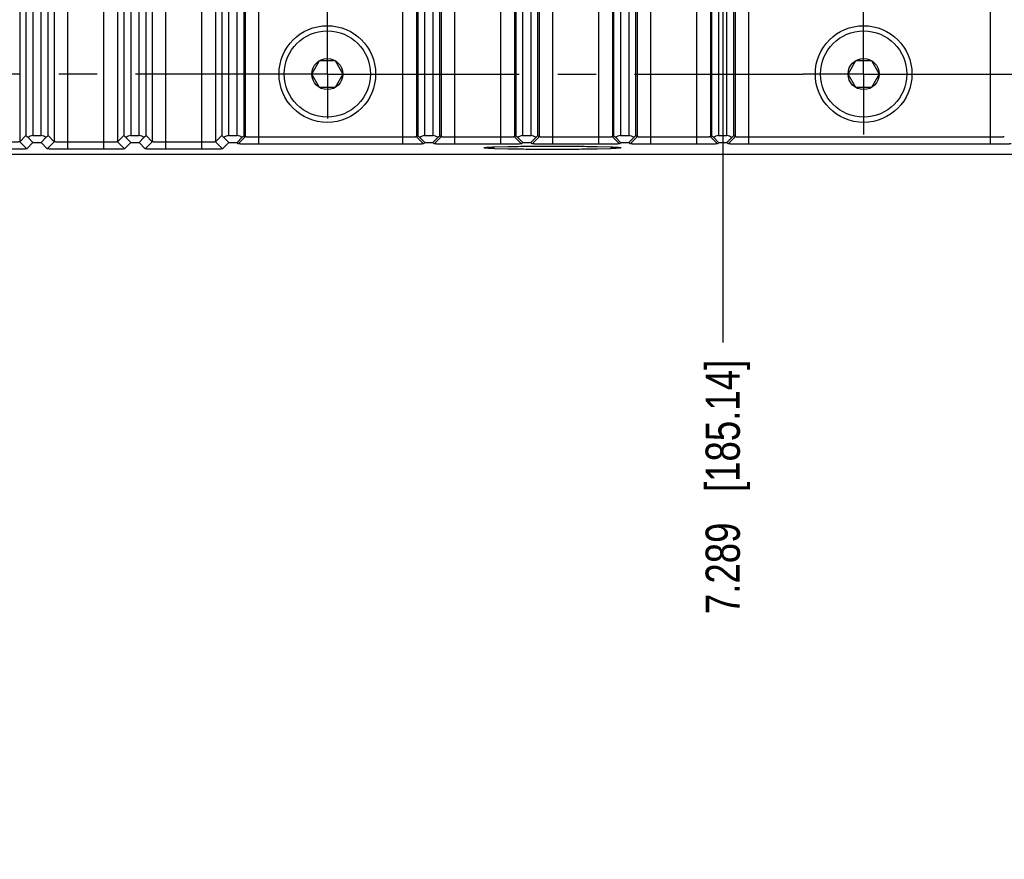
# Model space of a CAD drawing. Header units: inches. Extents: x 0 to 34, y 0 to 22.
# Tile 16 of 126: x 9.1 to 12.7, y 8.2 to 11.3. Entities that reach past the tile are written whole.
import ezdxf

# ---------------------------------------------------------------- set-up
doc = ezdxf.new("R2010")
doc.units = ezdxf.units.IN
doc.header["$LTSCALE"] = 1.87
doc.header["$MEASUREMENT"] = 0
doc.linetypes.add('CENTER', pattern=[0.6, 0.375, -0.075, 0.075, -0.075])
doc.layers.get('0').update_dxf_attribs({"linetype": 'CONTINUOUS'})
doc.layers.add('DEFAULT_1', color=7, linetype='CENTER')
doc.layers.add('DIMENSIONS', color=7, linetype='CONTINUOUS')
doc.styles.get("Standard").update_dxf_attribs({"font": 'txt', "width": 0.8})
doc.dimstyles.new('DIMSTYLE_1', dxfattribs={"dimtxt": 0.125, "dimasz": 0.18, "dimexe": 0.125, "dimexo": 0.0625, "dimgap": 0.03125, "dimtad": 0, "dimtih": 1, "dimtoh": 1, "dimdec": 3, "dimzin": 4, "dimdsep": 46, "dimtxsty": 'STANDARD', "dimblk": '_FILLED', "dimblk1": '_FILLED', "dimblk2": '_FILLED', "dimcen": 0.09, "dimadec": 0, "dimazin": 0, "dimtp": 0.001, "dimtm": 0.001, "dimtfac": 1, "dimtdec": 3, "dimtofl": 0, "dimtmove": 0, "dimatfit": 3, "dimldrblk": '_FILLED', "dimfxl": 1, "dimtolj": 1, "dimtzin": 4, "dimarcsym": 0})

# ---------------------------------------------------------------- blocks, each defined once
blk = doc.blocks.new('*D4')
at = {"layer": 'DIMENSIONS', "color": 2, "linetype": 'CONTINUOUS'}
blk.add_line((11.676, 11.7178), (11.676, 10.0989), dxfattribs=at)
at = {"layer": 'DIMENSIONS', "color": 2, "linetype": 'CONTINUOUS', "insert": (11.6135, 10.0364), "char_height": 0.125, "width": 1.425, "attachment_point": 3, "rotation": 90, "line_spacing_factor": 0.9}
blk.add_mtext('7.289{\\Ftxt.shx;\\W1.000000;\\H0.125000; }[185.14]', dxfattribs=at)
blk = doc.blocks.new('_FILLED')
at = {"color": 0, "linetype": 'BYBLOCK'}
blk.add_solid([(0, 0), (-1, 0.174), (-1, -0.174)], dxfattribs=at)
blk = doc.blocks.new('*D5')
at = {"layer": 'DIMENSIONS', "color": 2, "linetype": 'CONTINUOUS'}
blk.add_line((13.108, 14.2178), (13.108, 10.0989), dxfattribs=at)
at = {"layer": 'DIMENSIONS', "color": 2, "linetype": 'CONTINUOUS', "insert": (13.0455, 10.0364), "char_height": 0.125, "width": 1.425, "attachment_point": 3, "rotation": 90, "line_spacing_factor": 0.9}
blk.add_mtext('8.721{\\Ftxt.shx;\\W1.000000;\\H0.125000; }[221.51]', dxfattribs=at)
blk = doc.blocks.new('*D6')
at = {"layer": 'DIMENSIONS', "color": 2, "linetype": 'CONTINUOUS'}
blk.add_line((14.54, 11.7178), (14.54, 10.0989), dxfattribs=at)
at = {"layer": 'DIMENSIONS', "color": 2, "linetype": 'CONTINUOUS', "insert": (14.4775, 10.0364), "char_height": 0.125, "width": 1.525, "attachment_point": 3, "rotation": 90, "line_spacing_factor": 0.9}
blk.add_mtext('10.153{\\Ftxt.shx;\\W1.000000;\\H0.125000; }[257.89]', dxfattribs=at)
blk = doc.blocks.new('*D7')
at = {"layer": 'DIMENSIONS', "color": 2, "linetype": 'CONTINUOUS'}
blk.add_line((16.4749, 11.1678), (16.4749, 10.0989), dxfattribs=at)
at = {"layer": 'DIMENSIONS', "color": 2, "linetype": 'CONTINUOUS', "insert": (16.4124, 10.0364), "char_height": 0.125, "width": 1.825, "attachment_point": 3, "rotation": 90, "line_spacing_factor": 0.9}
blk.add_mtext('2X 12.088{\\Ftxt.shx;\\W1.000000;\\H0.125000; }[307.03]', dxfattribs=at)
blk = doc.blocks.new('*D8')
at = {"layer": 'DIMENSIONS', "color": 2, "linetype": 'CONTINUOUS'}
blk.add_line((17.0218, 11.6311), (17.0218, 10.0989), dxfattribs=at)
at = {"layer": 'DIMENSIONS', "color": 2, "linetype": 'CONTINUOUS', "insert": (16.9593, 10.0364), "char_height": 0.125, "width": 1.525, "attachment_point": 3, "rotation": 90, "line_spacing_factor": 0.9}
blk.add_mtext('12.635{\\Ftxt.shx;\\W1.000000;\\H0.125000; }[320.92]', dxfattribs=at)

msp = doc.modelspace()

# ---------------------------------------------------------------- linework, layer by layer
at = {"color": 7, "linetype": 'CONTINUOUS'}
for p, q in [((9.2832, 10.8053), (9.2832, 18.3554)), ((9.4147, 10.8053), (9.4147, 18.3554)), ((9.6412, 10.8053), (9.6412, 18.3554)), ((9.7727, 10.8053), (9.7727, 18.3554)), ((9.1067, 18.328), (9.1067, 10.8327)), ((9.2332, 18.328), (9.2332, 10.8327)), ((9.4647, 18.328), (9.4647, 10.8327)), ((9.5912, 18.328), (9.5912, 10.8327)), ((9.8227, 18.328), (9.8227, 10.8327)), ((9.9809, 10.8236), (9.9809, 18.337)), ((10.5071, 10.8236), (10.5071, 18.337)), ((10.6969, 10.8236), (10.6969, 18.337)), ((10.8651, 10.8236), (10.8651, 18.337)), ((11.0549, 10.8236), (11.0549, 18.337)), ((11.2231, 10.8236), (11.2231, 18.337)), ((11.4129, 10.8236), (11.4129, 18.337)), ((12.6551, 10.8236), (12.6551, 18.337)), ((9.1294, 18.3053), (9.1294, 10.8553)), ((9.1544, 18.3053), (9.1544, 10.8553)), ((9.1856, 10.8553), (9.1856, 18.3053)), ((9.2106, 10.8553), (9.2106, 18.3053)), ((9.4874, 18.3053), (9.4874, 10.8553)), ((9.5124, 18.3053), (9.5124, 10.8553)), ((9.5436, 10.8553), (9.5436, 18.3053)), ((9.5686, 10.8553), (9.5686, 18.3053)), ((9.8454, 18.3053), (9.8454, 10.8553)), ((9.8704, 18.3053), (9.8704, 10.8553)), ((9.9016, 10.8553), (9.9016, 18.3053)), ((9.9266, 10.8553), (9.9266, 18.3053)), ((9.9309, 18.3096), (9.9309, 10.851)), ((10.5571, 18.3096), (10.5571, 10.851)), ((10.5614, 18.3053), (10.5614, 10.8553)), ((10.5864, 18.3053), (10.5864, 10.8553)), ((10.6176, 10.8553), (10.6176, 18.3053)), ((10.6426, 10.8553), (10.6426, 18.3053)), ((10.6469, 18.3096), (10.6469, 10.851)), ((10.9151, 18.3096), (10.9151, 10.851)), ((10.9194, 18.3053), (10.9194, 10.8553)), ((10.9444, 18.3053), (10.9444, 10.8553)), ((10.9756, 10.8553), (10.9756, 18.3053)), ((11.0006, 10.8553), (11.0006, 18.3053)), ((11.0049, 18.3096), (11.0049, 10.851)), ((11.2731, 18.3096), (11.2731, 10.851)), ((11.2774, 18.3053), (11.2774, 10.8553)), ((11.3024, 18.3053), (11.3024, 10.8553)), ((11.3336, 10.8553), (11.3336, 18.3053)), ((11.3586, 10.8553), (11.3586, 18.3053)), ((11.3629, 18.3096), (11.3629, 10.851)), ((11.5811, 10.8236), (11.5811, 11.8436)), ((11.6311, 11.8436), (11.6311, 10.851)), ((11.6354, 11.8436), (11.6354, 10.8553)), ((11.6604, 11.8436), (11.6604, 10.8553)), ((11.6916, 10.8553), (11.6916, 11.8436)), ((11.7166, 10.8553), (11.7166, 11.8436)), ((11.7209, 11.8436), (11.7209, 10.851)), ((11.7709, 10.8236), (11.7709, 11.8436)), ((10.1741, 11.0803), (10.2026, 11.1295)), ((10.2026, 11.1295), (10.2594, 11.1295)), ((10.2594, 11.1295), (10.2878, 11.0803)), ((12.1341, 11.0803), (12.1626, 11.1295)), ((12.1626, 11.1295), (12.2194, 11.1295)), ((12.2194, 11.1295), (12.2478, 11.0803)), ((10.2026, 11.0311), (10.1741, 11.0803)), ((10.2878, 11.0803), (10.2594, 11.0311)), ((12.1626, 11.0311), (12.1341, 11.0803)), ((12.2478, 11.0803), (12.2194, 11.0311)), ((10.2594, 11.0311), (10.2026, 11.0311)), ((12.2194, 11.0311), (12.1626, 11.0311)), ((9.1294, 10.8553), (9.1067, 10.8327)), ((9.1323, 10.8071), (9.1067, 10.8327)), ((9.155, 10.8297), (9.1372, 10.8483)), ((9.1544, 10.8553), (9.1856, 10.8553)), ((9.2027, 10.8483), (9.185, 10.8297)), ((9.2076, 10.8071), (9.2332, 10.8327)), ((9.2332, 10.8327), (9.2106, 10.8553)), ((9.4874, 10.8553), (9.4647, 10.8327)), ((9.4903, 10.8071), (9.4647, 10.8327)), ((9.513, 10.8297), (9.4952, 10.8483)), ((9.5124, 10.8553), (9.5436, 10.8553)), ((9.5607, 10.8483), (9.543, 10.8297)), ((9.5656, 10.8071), (9.5912, 10.8327)), ((9.5912, 10.8327), (9.5686, 10.8553)), ((9.8454, 10.8553), (9.8227, 10.8327)), ((9.8483, 10.8071), (9.8227, 10.8327)), ((9.871, 10.8297), (9.8532, 10.8483)), ((9.8704, 10.8553), (9.9016, 10.8553)), ((9.9187, 10.8483), (9.901, 10.8297)), ((9.9053, 10.8254), (9.9309, 10.851)), ((9.9309, 10.851), (9.9266, 10.8553)), ((10.5071, 10.8492), (9.9809, 10.8492)), ((10.5614, 10.8553), (10.5571, 10.851)), ((10.5827, 10.8254), (10.5571, 10.851)), ((10.587, 10.8297), (10.5692, 10.8483)), ((10.5864, 10.8553), (10.6176, 10.8553)), ((10.6347, 10.8483), (10.617, 10.8297)), ((10.6213, 10.8254), (10.6469, 10.851)), ((10.6469, 10.851), (10.6426, 10.8553)), ((10.8651, 10.8492), (10.6969, 10.8492)), ((10.9194, 10.8553), (10.9151, 10.851)), ((10.9407, 10.8254), (10.9151, 10.851)), ((10.945, 10.8297), (10.9272, 10.8483)), ((10.9444, 10.8553), (10.9756, 10.8553)), ((10.9927, 10.8483), (10.975, 10.8297)), ((10.9793, 10.8254), (11.0049, 10.851)), ((11.0049, 10.851), (11.0006, 10.8553)), ((11.2231, 10.8492), (11.0549, 10.8492)), ((11.2774, 10.8553), (11.2731, 10.851)), ((11.2987, 10.8254), (11.2731, 10.851)), ((11.303, 10.8297), (11.2852, 10.8483)), ((11.3024, 10.8553), (11.3336, 10.8553)), ((11.3507, 10.8483), (11.333, 10.8297)), ((11.3373, 10.8254), (11.3629, 10.851)), ((11.3629, 10.851), (11.3586, 10.8553)), ((11.5811, 10.8492), (11.4129, 10.8492)), ((11.6354, 10.8553), (11.6311, 10.851)), ((11.6567, 10.8254), (11.6311, 10.851)), ((11.661, 10.8297), (11.6432, 10.8483)), ((11.6604, 10.8553), (11.6916, 10.8553)), ((11.7087, 10.8483), (11.691, 10.8297)), ((11.6953, 10.8254), (11.7209, 10.851)), ((11.7209, 10.851), (11.7166, 10.8553)), ((12.6551, 10.8492), (11.7709, 10.8492)), ((9.155, 10.8297), (9.1323, 10.8071)), ((9.155, 10.8297), (9.185, 10.8297)), ((9.2076, 10.8071), (9.185, 10.8297)), ((9.4147, 10.8309), (9.2832, 10.8309)), ((9.4147, 10.8053), (9.2832, 10.8053)), ((9.513, 10.8297), (9.4903, 10.8071)), ((9.513, 10.8297), (9.543, 10.8297)), ((9.5656, 10.8071), (9.543, 10.8297)), ((9.7727, 10.8309), (9.6412, 10.8309)), ((9.7727, 10.8053), (9.6412, 10.8053)), ((9.871, 10.8297), (9.8483, 10.8071)), ((9.871, 10.8297), (9.901, 10.8297)), ((9.9053, 10.8254), (9.901, 10.8297)), ((10.5071, 10.8236), (9.9809, 10.8236)), ((10.587, 10.8297), (10.5827, 10.8254)), ((10.587, 10.8297), (10.617, 10.8297)), ((10.6213, 10.8254), (10.617, 10.8297)), ((10.8651, 10.8236), (10.6969, 10.8236)), ((10.804, 10.8108), (10.804, 10.8109)), ((10.8437, 10.8141), (10.8903, 10.8154)), ((10.8903, 10.8062), (10.8437, 10.8075)), ((10.945, 10.8297), (10.9407, 10.8254)), ((10.945, 10.8297), (10.975, 10.8297)), ((10.9793, 10.8254), (10.975, 10.8297)), ((11.2231, 10.8236), (11.0549, 10.8236)), ((11.2177, 10.8154), (11.2643, 10.8141)), ((11.2643, 10.8075), (11.2177, 10.8062)), ((11.303, 10.8297), (11.2987, 10.8254)), ((11.303, 10.8297), (11.333, 10.8297)), ((11.3039, 10.8109), (11.304, 10.8108)), ((11.3373, 10.8254), (11.333, 10.8297)), ((11.5811, 10.8236), (11.4129, 10.8236)), ((11.661, 10.8297), (11.6567, 10.8254)), ((11.661, 10.8297), (11.691, 10.8297)), ((11.6953, 10.8254), (11.691, 10.8297)), ((12.6551, 10.8236), (11.7709, 10.8236)), ((15.461, 10.7864), (4.831, 10.7864))]:
    msp.add_line(p, q, dxfattribs=at)
for centre, radius in [((10.231, 11.0803), 0.1765), ((10.231, 11.0803), 0.1575), ((12.191, 11.0803), 0.1765), ((12.191, 11.0803), 0.1575), ((10.231, 11.0803), 0.0568), ((12.191, 11.0803), 0.0568)]:
    msp.add_circle(centre, radius, dxfattribs=at)
for centre, major_axis, ratio, start_param, end_param in [((9.1544, 10.8303), (-0.025, 0.025), 0.024425, -0.790653, 0.000015), ((9.1544, 10.8297), (0, 0.0256), 0.975859, 0, 0.755694), ((9.1856, 10.8297), (0, 0.0256), 0.975859, -0.755694, 0), ((9.1856, 10.8303), (0.025, 0.025), 0.024425, -0.000015, 0.790653), ((9.5124, 10.8303), (-0.025, 0.025), 0.024425, -0.790653, 0.000015), ((9.5124, 10.8297), (0, 0.0256), 0.975859, 0, 0.755694), ((9.5436, 10.8297), (0, 0.0256), 0.975859, -0.755694, 0), ((9.5436, 10.8303), (0.025, 0.025), 0.024425, -0.000015, 0.790653), ((9.8704, 10.8303), (-0.025, 0.025), 0.024425, -0.790653, 0.000015), ((9.8704, 10.8297), (0, 0.0256), 0.975859, 0, 0.755694), ((9.9016, 10.8297), (0, 0.0256), 0.975859, -0.755694, 0), ((9.9016, 10.8303), (0.025, 0.025), 0.024425, -0.000015, 0.790653), ((10.5864, 10.8303), (-0.025, 0.025), 0.024425, -0.790653, 0.000015), ((10.5864, 10.8297), (0, 0.0256), 0.975859, 0, 0.755694), ((10.6176, 10.8297), (0, 0.0256), 0.975859, -0.755694, 0), ((10.6176, 10.8303), (0.025, 0.025), 0.024425, -0.000015, 0.790653), ((10.9444, 10.8303), (-0.025, 0.025), 0.024425, -0.790653, 0.000015), ((10.9444, 10.8297), (0, 0.0256), 0.975859, 0, 0.755694), ((10.9756, 10.8297), (0, 0.0256), 0.975859, -0.755694, 0), ((10.9756, 10.8303), (0.025, 0.025), 0.024425, -0.000015, 0.790653), ((11.3024, 10.8303), (-0.025, 0.025), 0.024425, -0.790653, 0.000015), ((11.3024, 10.8297), (0, 0.0256), 0.975859, 0, 0.755694), ((11.3336, 10.8297), (0, 0.0256), 0.975859, -0.755694, 0), ((11.3336, 10.8303), (0.025, 0.025), 0.024425, -0.000015, 0.790653), ((11.6604, 10.8303), (-0.025, 0.025), 0.024425, -0.790653, 0.000015), ((11.6604, 10.8297), (0, 0.0256), 0.975859, 0, 0.755694), ((11.6916, 10.8297), (0, 0.0256), 0.975859, -0.755694, 0), ((11.6916, 10.8303), (0.025, 0.025), 0.024425, -0.000015, 0.790653)]:
    msp.add_ellipse(centre, major_axis=major_axis, ratio=ratio, start_param=start_param, end_param=end_param, dxfattribs=at)
for points, knots in [([(9.1067, 10.8327), (9.1067, 10.8327), (9.1066, 10.8326), (9.1063, 10.8325), (9.106, 10.8325), (9.1053, 10.8323), (9.1041, 10.8322), (9.1024, 10.832), (9.1003, 10.8318), (9.0978, 10.8317), (9.0948, 10.8315), (9.0903, 10.8314), (9.0838, 10.8311), (9.0754, 10.831), (9.0662, 10.831), (9.0599, 10.8309), (9.0567, 10.8309)], [0, 0, 0, 0, 0.002632, 0.007536, 0.014726, 0.024185, 0.049808, 0.084207, 0.127141, 0.178173, 0.236795, 0.302493, 0.452786, 0.62353, 0.80856, 1, 1, 1, 1]), ([(9.2832, 10.8309), (9.28, 10.8309), (9.2737, 10.831), (9.2646, 10.831), (9.2561, 10.8311), (9.2497, 10.8314), (9.2451, 10.8315), (9.2422, 10.8317), (9.2396, 10.8318), (9.2375, 10.832), (9.2358, 10.8322), (9.2347, 10.8323), (9.234, 10.8325), (9.2336, 10.8325), (9.2334, 10.8326), (9.2333, 10.8327), (9.2332, 10.8327)], [0, 0, 0, 0, 0.191486, 0.376605, 0.547392, 0.697675, 0.76336, 0.821957, 0.872964, 0.915889, 0.950292, 0.975917, 0.985373, 0.992553, 0.997432, 1, 1, 1, 1]), ([(9.4647, 10.8327), (9.4647, 10.8327), (9.4646, 10.8326), (9.4643, 10.8325), (9.464, 10.8325), (9.4633, 10.8323), (9.4621, 10.8322), (9.4604, 10.832), (9.4583, 10.8318), (9.4558, 10.8317), (9.4528, 10.8315), (9.4483, 10.8314), (9.4418, 10.8311), (9.4334, 10.831), (9.4242, 10.831), (9.4179, 10.8309), (9.4147, 10.8309)], [0, 0, 0, 0, 0.002632, 0.007536, 0.014726, 0.024185, 0.049808, 0.084207, 0.127141, 0.178173, 0.236795, 0.302493, 0.452786, 0.62353, 0.80856, 1, 1, 1, 1]), ([(9.6412, 10.8309), (9.638, 10.8309), (9.6317, 10.831), (9.6226, 10.831), (9.6141, 10.8311), (9.6077, 10.8314), (9.6031, 10.8315), (9.6002, 10.8317), (9.5976, 10.8318), (9.5955, 10.832), (9.5938, 10.8322), (9.5927, 10.8323), (9.592, 10.8325), (9.5916, 10.8325), (9.5914, 10.8326), (9.5913, 10.8327), (9.5912, 10.8327)], [0, 0, 0, 0, 0.191486, 0.376605, 0.547392, 0.697675, 0.76336, 0.821957, 0.872964, 0.915889, 0.950292, 0.975917, 0.985373, 0.992553, 0.997432, 1, 1, 1, 1]), ([(9.8227, 10.8327), (9.8227, 10.8327), (9.8226, 10.8326), (9.8223, 10.8325), (9.822, 10.8325), (9.8213, 10.8323), (9.8201, 10.8322), (9.8184, 10.832), (9.8163, 10.8318), (9.8138, 10.8317), (9.8108, 10.8315), (9.8063, 10.8314), (9.7998, 10.8311), (9.7914, 10.831), (9.7822, 10.831), (9.7759, 10.8309), (9.7727, 10.8309)], [0, 0, 0, 0, 0.002632, 0.007536, 0.014726, 0.024185, 0.049808, 0.084207, 0.127141, 0.178173, 0.236795, 0.302493, 0.452786, 0.62353, 0.80856, 1, 1, 1, 1]), ([(9.9809, 10.8492), (9.9777, 10.8493), (9.9714, 10.8493), (9.9623, 10.8493), (9.9538, 10.8495), (9.9474, 10.8497), (9.9428, 10.8499), (9.9399, 10.85), (9.9373, 10.8501), (9.9352, 10.8503), (9.9335, 10.8505), (9.9323, 10.8507), (9.9316, 10.8508), (9.9313, 10.8509), (9.931, 10.8509), (9.9309, 10.851), (9.9309, 10.851)], [0, 0, 0, 0, 0.191486, 0.376605, 0.547392, 0.697675, 0.76336, 0.821957, 0.872964, 0.915889, 0.950292, 0.975917, 0.985373, 0.992553, 0.997432, 1, 1, 1, 1]), ([(10.5571, 10.851), (10.557, 10.851), (10.5569, 10.8509), (10.5567, 10.8509), (10.5563, 10.8508), (10.5556, 10.8507), (10.5545, 10.8505), (10.5528, 10.8503), (10.5506, 10.8501), (10.5481, 10.85), (10.5452, 10.8499), (10.5406, 10.8497), (10.5341, 10.8495), (10.5257, 10.8493), (10.5166, 10.8493), (10.5103, 10.8493), (10.5071, 10.8492)], [0, 0, 0, 0, 0.002632, 0.007536, 0.014726, 0.024185, 0.049808, 0.084207, 0.127141, 0.178173, 0.236795, 0.302493, 0.452786, 0.62353, 0.80856, 1, 1, 1, 1]), ([(10.6969, 10.8492), (10.6937, 10.8493), (10.6874, 10.8493), (10.6783, 10.8493), (10.6698, 10.8495), (10.6634, 10.8497), (10.6588, 10.8499), (10.6559, 10.85), (10.6533, 10.8501), (10.6512, 10.8503), (10.6495, 10.8505), (10.6483, 10.8507), (10.6476, 10.8508), (10.6473, 10.8509), (10.647, 10.8509), (10.6469, 10.851), (10.6469, 10.851)], [0, 0, 0, 0, 0.191486, 0.376605, 0.547392, 0.697675, 0.76336, 0.821957, 0.872964, 0.915889, 0.950292, 0.975917, 0.985373, 0.992553, 0.997432, 1, 1, 1, 1]), ([(10.9151, 10.851), (10.915, 10.851), (10.9149, 10.8509), (10.9147, 10.8509), (10.9143, 10.8508), (10.9136, 10.8507), (10.9125, 10.8505), (10.9108, 10.8503), (10.9086, 10.8501), (10.9061, 10.85), (10.9032, 10.8499), (10.8986, 10.8497), (10.8921, 10.8495), (10.8837, 10.8493), (10.8746, 10.8493), (10.8683, 10.8493), (10.8651, 10.8492)], [0, 0, 0, 0, 0.002632, 0.007536, 0.014726, 0.024185, 0.049808, 0.084207, 0.127141, 0.178173, 0.236795, 0.302493, 0.452786, 0.62353, 0.80856, 1, 1, 1, 1]), ([(11.0549, 10.8492), (11.0517, 10.8493), (11.0454, 10.8493), (11.0363, 10.8493), (11.0278, 10.8495), (11.0214, 10.8497), (11.0168, 10.8499), (11.0139, 10.85), (11.0113, 10.8501), (11.0092, 10.8503), (11.0075, 10.8505), (11.0063, 10.8507), (11.0056, 10.8508), (11.0053, 10.8509), (11.005, 10.8509), (11.0049, 10.851), (11.0049, 10.851)], [0, 0, 0, 0, 0.191486, 0.376605, 0.547392, 0.697675, 0.76336, 0.821957, 0.872964, 0.915889, 0.950292, 0.975917, 0.985373, 0.992553, 0.997432, 1, 1, 1, 1]), ([(11.2731, 10.851), (11.273, 10.851), (11.2729, 10.8509), (11.2727, 10.8509), (11.2723, 10.8508), (11.2716, 10.8507), (11.2705, 10.8505), (11.2688, 10.8503), (11.2666, 10.8501), (11.2641, 10.85), (11.2612, 10.8499), (11.2566, 10.8497), (11.2501, 10.8495), (11.2417, 10.8493), (11.2326, 10.8493), (11.2263, 10.8493), (11.2231, 10.8492)], [0, 0, 0, 0, 0.002632, 0.007536, 0.014726, 0.024185, 0.049808, 0.084207, 0.127141, 0.178173, 0.236795, 0.302493, 0.452786, 0.62353, 0.80856, 1, 1, 1, 1]), ([(11.4129, 10.8492), (11.4097, 10.8493), (11.4034, 10.8493), (11.3943, 10.8493), (11.3858, 10.8495), (11.3794, 10.8497), (11.3748, 10.8499), (11.3719, 10.85), (11.3693, 10.8501), (11.3672, 10.8503), (11.3655, 10.8505), (11.3643, 10.8507), (11.3636, 10.8508), (11.3633, 10.8509), (11.363, 10.8509), (11.3629, 10.851), (11.3629, 10.851)], [0, 0, 0, 0, 0.191486, 0.376605, 0.547392, 0.697675, 0.76336, 0.821957, 0.872964, 0.915889, 0.950292, 0.975917, 0.985373, 0.992553, 0.997432, 1, 1, 1, 1]), ([(11.6311, 10.851), (11.631, 10.851), (11.6309, 10.8509), (11.6307, 10.8509), (11.6303, 10.8508), (11.6296, 10.8507), (11.6285, 10.8505), (11.6268, 10.8503), (11.6246, 10.8501), (11.6221, 10.85), (11.6192, 10.8499), (11.6146, 10.8497), (11.6081, 10.8495), (11.5997, 10.8493), (11.5906, 10.8493), (11.5843, 10.8493), (11.5811, 10.8492)], [0, 0, 0, 0, 0.002632, 0.007536, 0.014726, 0.024185, 0.049808, 0.084207, 0.127141, 0.178173, 0.236795, 0.302493, 0.452786, 0.62353, 0.80856, 1, 1, 1, 1]), ([(11.7709, 10.8492), (11.7677, 10.8493), (11.7614, 10.8493), (11.7523, 10.8493), (11.7438, 10.8495), (11.7374, 10.8497), (11.7328, 10.8499), (11.7299, 10.85), (11.7273, 10.8501), (11.7252, 10.8503), (11.7235, 10.8505), (11.7223, 10.8507), (11.7216, 10.8508), (11.7213, 10.8509), (11.721, 10.8509), (11.7209, 10.851), (11.7209, 10.851)], [0, 0, 0, 0, 0.191486, 0.376605, 0.547392, 0.697675, 0.76336, 0.821957, 0.872964, 0.915889, 0.950292, 0.975917, 0.985373, 0.992553, 0.997432, 1, 1, 1, 1]), ([(12.7051, 10.851), (12.705, 10.851), (12.7049, 10.8509), (12.7047, 10.8509), (12.7043, 10.8508), (12.7036, 10.8507), (12.7025, 10.8505), (12.7008, 10.8503), (12.6986, 10.8501), (12.6961, 10.85), (12.6932, 10.8499), (12.6886, 10.8497), (12.6821, 10.8495), (12.6737, 10.8493), (12.6646, 10.8493), (12.6583, 10.8493), (12.6551, 10.8492)], [0, 0, 0, 0, 0.002632, 0.007536, 0.014726, 0.024185, 0.049808, 0.084207, 0.127141, 0.178173, 0.236795, 0.302493, 0.452786, 0.62353, 0.80856, 1, 1, 1, 1]), ([(9.1323, 10.8071), (9.1323, 10.807), (9.1321, 10.807), (9.1318, 10.8069), (9.1313, 10.8068), (9.1306, 10.8067), (9.1297, 10.8066), (9.1286, 10.8065), (9.1274, 10.8065), (9.1254, 10.8063), (9.1225, 10.8062), (9.1186, 10.806), (9.114, 10.8059), (9.109, 10.8058), (9.1034, 10.8057), (9.0952, 10.8055), (9.0843, 10.8054), (9.0707, 10.8053), (9.0614, 10.8053), (9.0567, 10.8053)], [0, 0, 0, 0, 0.002116, 0.006632, 0.013634, 0.023089, 0.034948, 0.049157, 0.065658, 0.084392, 0.128321, 0.180466, 0.240346, 0.307481, 0.381294, 0.460836, 0.632936, 0.815439, 1, 1, 1, 1]), ([(9.2832, 10.8053), (9.2784, 10.8053), (9.2688, 10.8053), (9.2549, 10.8054), (9.2439, 10.8055), (9.2357, 10.8057), (9.2302, 10.8058), (9.2252, 10.8059), (9.2208, 10.8061), (9.217, 10.8062), (9.2142, 10.8064), (9.2123, 10.8065), (9.2111, 10.8066), (9.2101, 10.8066), (9.2092, 10.8067), (9.2086, 10.8068), (9.2081, 10.8069), (9.2078, 10.807), (9.2076, 10.807), (9.2076, 10.8071)], [0, 0, 0, 0, 0.1918, 0.378069, 0.551112, 0.63027, 0.703236, 0.769148, 0.827541, 0.878048, 0.920305, 0.938226, 0.953949, 0.967429, 0.978624, 0.987493, 0.994, 0.998131, 1, 1, 1, 1]), ([(9.4903, 10.8071), (9.4903, 10.807), (9.4901, 10.807), (9.4898, 10.8069), (9.4893, 10.8068), (9.4886, 10.8067), (9.4877, 10.8066), (9.4866, 10.8065), (9.4854, 10.8065), (9.4834, 10.8063), (9.4805, 10.8062), (9.4766, 10.806), (9.472, 10.8059), (9.467, 10.8058), (9.4614, 10.8057), (9.4532, 10.8055), (9.4423, 10.8054), (9.4287, 10.8053), (9.4194, 10.8053), (9.4147, 10.8053)], [0, 0, 0, 0, 0.002116, 0.006632, 0.013634, 0.023089, 0.034948, 0.049157, 0.065658, 0.084392, 0.128321, 0.180466, 0.240346, 0.307481, 0.381294, 0.460836, 0.632936, 0.815439, 1, 1, 1, 1]), ([(9.6412, 10.8053), (9.6364, 10.8053), (9.6268, 10.8053), (9.6129, 10.8054), (9.6019, 10.8055), (9.5937, 10.8057), (9.5882, 10.8058), (9.5832, 10.8059), (9.5788, 10.8061), (9.575, 10.8062), (9.5722, 10.8064), (9.5703, 10.8065), (9.5691, 10.8066), (9.5681, 10.8066), (9.5672, 10.8067), (9.5666, 10.8068), (9.5661, 10.8069), (9.5658, 10.807), (9.5656, 10.807), (9.5656, 10.8071)], [0, 0, 0, 0, 0.1918, 0.378069, 0.551112, 0.63027, 0.703236, 0.769148, 0.827541, 0.878048, 0.920305, 0.938226, 0.953949, 0.967429, 0.978624, 0.987493, 0.994, 0.998131, 1, 1, 1, 1]), ([(9.8483, 10.8071), (9.8483, 10.807), (9.8481, 10.807), (9.8478, 10.8069), (9.8473, 10.8068), (9.8466, 10.8067), (9.8457, 10.8066), (9.8446, 10.8065), (9.8434, 10.8065), (9.8414, 10.8063), (9.8385, 10.8062), (9.8346, 10.806), (9.83, 10.8059), (9.825, 10.8058), (9.8194, 10.8057), (9.8112, 10.8055), (9.8003, 10.8054), (9.7867, 10.8053), (9.7774, 10.8053), (9.7727, 10.8053)], [0, 0, 0, 0, 0.002116, 0.006632, 0.013634, 0.023089, 0.034948, 0.049157, 0.065658, 0.084392, 0.128321, 0.180466, 0.240346, 0.307481, 0.381294, 0.460836, 0.632936, 0.815439, 1, 1, 1, 1]), ([(9.9809, 10.8236), (9.976, 10.8236), (9.9665, 10.8236), (9.9526, 10.8237), (9.9415, 10.8239), (9.9333, 10.824), (9.9278, 10.8241), (9.9229, 10.8243), (9.9185, 10.8244), (9.9146, 10.8246), (9.9119, 10.8247), (9.9099, 10.8248), (9.9088, 10.8249), (9.9077, 10.825), (9.9069, 10.8251), (9.9062, 10.8251), (9.9057, 10.8252), (9.9055, 10.8253), (9.9053, 10.8254), (9.9053, 10.8254)], [0, 0, 0, 0, 0.1918, 0.378069, 0.551112, 0.63027, 0.703236, 0.769148, 0.827541, 0.878048, 0.920305, 0.938226, 0.953949, 0.967429, 0.978624, 0.987493, 0.994, 0.998131, 1, 1, 1, 1]), ([(10.5827, 10.8254), (10.5826, 10.8254), (10.5825, 10.8253), (10.5822, 10.8252), (10.5816, 10.8251), (10.5809, 10.825), (10.58, 10.825), (10.579, 10.8249), (10.5777, 10.8248), (10.5757, 10.8247), (10.5728, 10.8245), (10.5689, 10.8244), (10.5644, 10.8242), (10.5593, 10.8241), (10.5537, 10.824), (10.5455, 10.8238), (10.5346, 10.8237), (10.521, 10.8236), (10.5117, 10.8236), (10.5071, 10.8236)], [0, 0, 0, 0, 0.002116, 0.006632, 0.013634, 0.023089, 0.034948, 0.049157, 0.065658, 0.084392, 0.128321, 0.180466, 0.240346, 0.307481, 0.381294, 0.460836, 0.632936, 0.815439, 1, 1, 1, 1]), ([(10.6969, 10.8236), (10.692, 10.8236), (10.6825, 10.8236), (10.6686, 10.8237), (10.6575, 10.8239), (10.6493, 10.824), (10.6438, 10.8241), (10.6389, 10.8243), (10.6345, 10.8244), (10.6306, 10.8246), (10.6279, 10.8247), (10.6259, 10.8248), (10.6248, 10.8249), (10.6237, 10.825), (10.6229, 10.8251), (10.6222, 10.8251), (10.6217, 10.8252), (10.6215, 10.8253), (10.6213, 10.8254), (10.6213, 10.8254)], [0, 0, 0, 0, 0.1918, 0.378069, 0.551112, 0.63027, 0.703236, 0.769148, 0.827541, 0.878048, 0.920305, 0.938226, 0.953949, 0.967429, 0.978624, 0.987493, 0.994, 0.998131, 1, 1, 1, 1]), ([(10.804, 10.8109), (10.8041, 10.811), (10.8044, 10.8112), (10.8051, 10.8114), (10.8061, 10.8116), (10.8075, 10.8118), (10.8093, 10.8121), (10.8124, 10.8124), (10.8148, 10.8126), (10.8166, 10.8127)], [0, 0, 0, 0, 0.030157, 0.085827, 0.168868, 0.279652, 0.418232, 0.584557, 1, 1, 1, 1]), ([(10.8141, 10.8091), (10.8126, 10.8092), (10.8101, 10.8094), (10.8072, 10.8098), (10.8055, 10.8101), (10.8047, 10.8103), (10.8042, 10.8105), (10.804, 10.8107), (10.804, 10.8108)], [0, 0, 0, 0, 0.426753, 0.73452, 0.843697, 0.923249, 0.973962, 1, 1, 1, 1]), ([(10.8437, 10.8075), (10.838, 10.8077), (10.8281, 10.8081), (10.8183, 10.8087), (10.8141, 10.8091)], [0, 0, 0, 0, 0.577935, 1, 1, 1, 1]), ([(10.8166, 10.8127), (10.8205, 10.813), (10.8295, 10.8135), (10.8386, 10.8139), (10.8437, 10.8141)], [0, 0, 0, 0, 0.434174, 1, 1, 1, 1]), ([(10.9407, 10.8254), (10.9406, 10.8254), (10.9405, 10.8253), (10.9402, 10.8252), (10.9396, 10.8251), (10.9389, 10.825), (10.938, 10.825), (10.937, 10.8249), (10.9357, 10.8248), (10.9337, 10.8247), (10.9308, 10.8245), (10.9269, 10.8244), (10.9224, 10.8242), (10.9173, 10.8241), (10.9117, 10.824), (10.9035, 10.8238), (10.8926, 10.8237), (10.879, 10.8236), (10.8697, 10.8236), (10.8651, 10.8236)], [0, 0, 0, 0, 0.002116, 0.006632, 0.013634, 0.023089, 0.034948, 0.049157, 0.065658, 0.084392, 0.128321, 0.180466, 0.240346, 0.307481, 0.381294, 0.460836, 0.632936, 0.815439, 1, 1, 1, 1]), ([(10.8903, 10.8154), (10.9157, 10.8159), (10.9703, 10.8167), (11.0249, 10.8169), (11.054, 10.8169)], [0, 0, 0, 0, 0.466381, 1, 1, 1, 1]), ([(11.054, 10.8047), (11.0249, 10.8047), (10.9703, 10.8049), (10.9157, 10.8056), (10.8903, 10.8062)], [0, 0, 0, 0, 0.53363, 1, 1, 1, 1]), ([(11.0549, 10.8236), (11.05, 10.8236), (11.0405, 10.8236), (11.0266, 10.8237), (11.0155, 10.8239), (11.0073, 10.824), (11.0018, 10.8241), (10.9969, 10.8243), (10.9925, 10.8244), (10.9886, 10.8246), (10.9859, 10.8247), (10.9839, 10.8248), (10.9828, 10.8249), (10.9817, 10.825), (10.9809, 10.8251), (10.9802, 10.8251), (10.9797, 10.8252), (10.9795, 10.8253), (10.9793, 10.8254), (10.9793, 10.8254)], [0, 0, 0, 0, 0.1918, 0.378069, 0.551112, 0.63027, 0.703236, 0.769148, 0.827541, 0.878048, 0.920305, 0.938226, 0.953949, 0.967429, 0.978624, 0.987493, 0.994, 0.998131, 1, 1, 1, 1]), ([(11.054, 10.8169), (11.0831, 10.8169), (11.1377, 10.8167), (11.1922, 10.8159), (11.2177, 10.8154)], [0, 0, 0, 0, 0.533617, 1, 1, 1, 1]), ([(11.2177, 10.8062), (11.1922, 10.8056), (11.1377, 10.8049), (11.0831, 10.8047), (11.054, 10.8047)], [0, 0, 0, 0, 0.466368, 1, 1, 1, 1]), ([(11.2987, 10.8254), (11.2986, 10.8254), (11.2985, 10.8253), (11.2982, 10.8252), (11.2976, 10.8251), (11.2969, 10.825), (11.296, 10.825), (11.295, 10.8249), (11.2937, 10.8248), (11.2917, 10.8247), (11.2888, 10.8245), (11.2849, 10.8244), (11.2804, 10.8242), (11.2753, 10.8241), (11.2697, 10.824), (11.2615, 10.8238), (11.2506, 10.8237), (11.237, 10.8236), (11.2277, 10.8236), (11.2231, 10.8236)], [0, 0, 0, 0, 0.002116, 0.006632, 0.013634, 0.023089, 0.034948, 0.049157, 0.065658, 0.084392, 0.128321, 0.180466, 0.240346, 0.307481, 0.381294, 0.460836, 0.632936, 0.815439, 1, 1, 1, 1]), ([(11.2643, 10.8141), (11.27, 10.8139), (11.2798, 10.8135), (11.2897, 10.8129), (11.2939, 10.8125)], [0, 0, 0, 0, 0.577941, 1, 1, 1, 1]), ([(11.292, 10.8089), (11.288, 10.8086), (11.2788, 10.8081), (11.2695, 10.8077), (11.2643, 10.8075)], [0, 0, 0, 0, 0.431211, 1, 1, 1, 1]), ([(11.304, 10.8108), (11.304, 10.8107), (11.3038, 10.8105), (11.3035, 10.8104), (11.303, 10.8102), (11.3022, 10.81), (11.3008, 10.8098), (11.2992, 10.8096), (11.2962, 10.8093), (11.2938, 10.8091), (11.292, 10.8089)], [0, 0, 0, 0, 0.024811, 0.046439, 0.07515, 0.154591, 0.263871, 0.403113, 0.572287, 1, 1, 1, 1]), ([(11.2939, 10.8125), (11.2953, 10.8124), (11.2972, 10.8122), (11.2997, 10.8119), (11.3011, 10.8117), (11.3022, 10.8115), (11.3031, 10.8113), (11.3036, 10.8111), (11.3039, 10.811), (11.304, 10.8109)], [0, 0, 0, 0, 0.413046, 0.578646, 0.716865, 0.827693, 0.911242, 0.967988, 1, 1, 1, 1]), ([(11.4129, 10.8236), (11.408, 10.8236), (11.3985, 10.8236), (11.3846, 10.8237), (11.3735, 10.8239), (11.3653, 10.824), (11.3598, 10.8241), (11.3549, 10.8243), (11.3505, 10.8244), (11.3466, 10.8246), (11.3439, 10.8247), (11.3419, 10.8248), (11.3408, 10.8249), (11.3397, 10.825), (11.3389, 10.8251), (11.3382, 10.8251), (11.3377, 10.8252), (11.3375, 10.8253), (11.3373, 10.8254), (11.3373, 10.8254)], [0, 0, 0, 0, 0.1918, 0.378069, 0.551112, 0.63027, 0.703236, 0.769148, 0.827541, 0.878048, 0.920305, 0.938226, 0.953949, 0.967429, 0.978624, 0.987493, 0.994, 0.998131, 1, 1, 1, 1]), ([(11.6567, 10.8254), (11.6566, 10.8254), (11.6565, 10.8253), (11.6562, 10.8252), (11.6556, 10.8251), (11.6549, 10.825), (11.654, 10.825), (11.653, 10.8249), (11.6517, 10.8248), (11.6497, 10.8247), (11.6468, 10.8245), (11.6429, 10.8244), (11.6384, 10.8242), (11.6333, 10.8241), (11.6277, 10.824), (11.6195, 10.8238), (11.6086, 10.8237), (11.595, 10.8236), (11.5857, 10.8236), (11.5811, 10.8236)], [0, 0, 0, 0, 0.002116, 0.006632, 0.013634, 0.023089, 0.034948, 0.049157, 0.065658, 0.084392, 0.128321, 0.180466, 0.240346, 0.307481, 0.381294, 0.460836, 0.632936, 0.815439, 1, 1, 1, 1]), ([(11.7709, 10.8236), (11.766, 10.8236), (11.7565, 10.8236), (11.7426, 10.8237), (11.7315, 10.8239), (11.7233, 10.824), (11.7178, 10.8241), (11.7129, 10.8243), (11.7085, 10.8244), (11.7046, 10.8246), (11.7019, 10.8247), (11.6999, 10.8248), (11.6988, 10.8249), (11.6977, 10.825), (11.6969, 10.8251), (11.6962, 10.8251), (11.6957, 10.8252), (11.6955, 10.8253), (11.6953, 10.8254), (11.6953, 10.8254)], [0, 0, 0, 0, 0.1918, 0.378069, 0.551112, 0.63027, 0.703236, 0.769148, 0.827541, 0.878048, 0.920305, 0.938226, 0.953949, 0.967429, 0.978624, 0.987493, 0.994, 0.998131, 1, 1, 1, 1]), ([(12.7307, 10.8254), (12.7306, 10.8254), (12.7305, 10.8253), (12.7302, 10.8252), (12.7296, 10.8251), (12.7289, 10.825), (12.728, 10.825), (12.727, 10.8249), (12.7257, 10.8248), (12.7237, 10.8247), (12.7208, 10.8245), (12.7169, 10.8244), (12.7124, 10.8242), (12.7073, 10.8241), (12.7017, 10.824), (12.6935, 10.8238), (12.6826, 10.8237), (12.669, 10.8236), (12.6597, 10.8236), (12.6551, 10.8236)], [0, 0, 0, 0, 0.002116, 0.006632, 0.013634, 0.023089, 0.034948, 0.049157, 0.065658, 0.084392, 0.128321, 0.180466, 0.240346, 0.307481, 0.381294, 0.460836, 0.632936, 0.815439, 1, 1, 1, 1])]:
    msp.add_open_spline(points, degree=3, knots=knots, dxfattribs=at)
at = {"layer": 'DEFAULT_1', "color": 7, "linetype": 'CENTER'}
for p, q in [((12.191, 11.0803), (12.191, 17.8593)), ((10.2314, 11.0803), (10.2314, 14.3365)), ((10.2314, 11.0803), (8.1816, 11.0803)), ((10.2314, 11.0803), (11.97, 11.0803)), ((10.2314, 11.0803), (10.2314, 10.9184)), ((12.191, 11.0803), (11.97, 11.0803)), ((12.191, 11.0803), (13.704, 11.0803)), ((12.191, 11.0803), (12.191, 10.8593))]:
    msp.add_line(p, q, dxfattribs=at)

# ---------------------------------------------------------------- dimensions: what is measured, and where the dimension line sits
at = {"layer": 'DIMENSIONS', "color": 2, "linetype": 'CONTINUOUS'}
for feature_location, offset, origin, picture, middle in [((13.108, 14.2178), (0, -4.119), (4.387, 14.2803), '*D5', (13.108, 9.3239)), ((11.676, 11.7178), (0, -1.619), (4.387, 11.7803), '*D4', (11.676, 9.3239)), ((14.54, 11.7178), (0, -1.619), (4.387, 11.7803), '*D6', (14.54, 9.2739)), ((17.0218, 11.6311), (0, -1.5322), (4.387, 11.6936), '*D8', (17.0218, 9.2739))]:
    dim = msp.add_ordinate_dim(feature_location=feature_location, offset=offset, dtype=1, origin=origin, dimstyle='DIMSTYLE_1', dxfattribs=at)
    dim.commit()
    dim.dimension.update_dxf_attribs({"geometry": picture, "text_midpoint": middle})
dim = msp.add_ordinate_dim(feature_location=(16.4749, 11.1678), offset=(0, -1.069), dtype=1, origin=(4.387, 11.2303), text='2X <>', dimstyle='DIMSTYLE_1', dxfattribs=at)
dim.commit()
dim.dimension.update_dxf_attribs({"geometry": '*D7', "text_midpoint": (16.4749, 9.1239)})

doc.saveas('drawing.dxf')
